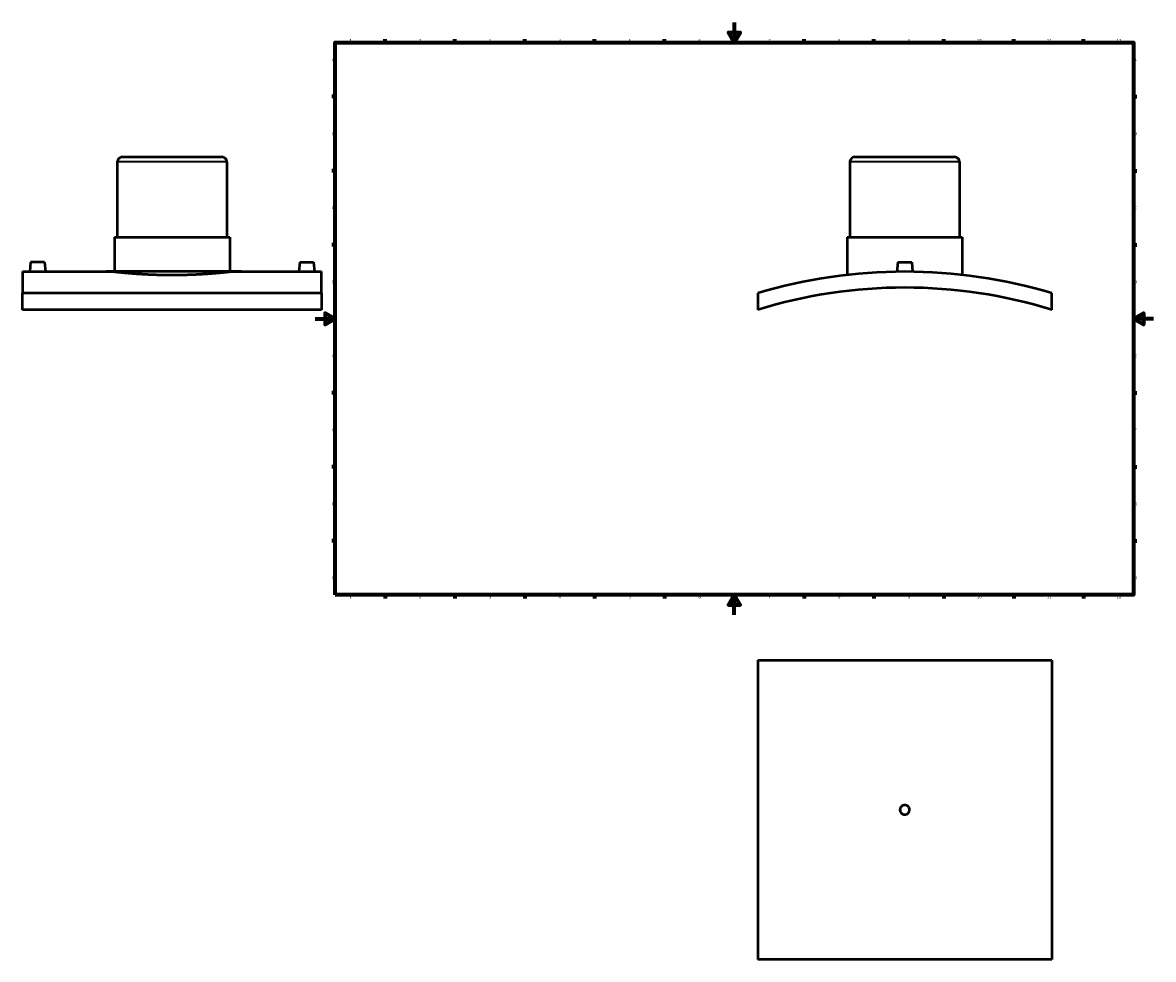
# Model space of a CAD drawing. Header units: millimetres. Extents: x -294 to 1633, y -345 to 2428.
# Tile 1 of 6: x -294 to 841, y -345 to 594. Entities that reach past the tile are written whole.
import ezdxf

# ---------------------------------------------------------------- set-up
doc = ezdxf.new("R2010")
doc.units = ezdxf.units.MM
for name, color, linetype, lineweight in [('Border (ANSI)', 7, 'Continuous', 70), ('Visible (ANSI)', 7, 'Continuous', 50), ('Visible Narrow (ANSI)', 7, 'Continuous', 35)]:
    doc.layers.add(name, color=color, linetype=linetype, lineweight=lineweight)
doc.styles.add('Note Text (ANSI)', font='tahoma.ttf')

# ---------------------------------------------------------------- blocks, each defined once
blk = doc.blocks.new('Borders Default Border')
at = {"layer": 'Border (ANSI)'}
for p, q in [((70.08333206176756, 574.000015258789), (70.08333206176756, 577.4480056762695)), ((140.1666641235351, 574.000015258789), (140.1666641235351, 577.4480056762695)), ((210.2499961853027, 574.000015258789), (210.2499961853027, 577.4480056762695)), ((280.3333282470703, 574.000015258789), (280.3333282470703, 577.4480056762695)), ((350.4166793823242, 574.000015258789), (350.4166793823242, 577.4480056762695)), ((490.5833435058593, 574.000015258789), (490.5833435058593, 577.4480056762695)), ((560.6666564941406, 574.000015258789), (560.6666564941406, 577.4480056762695)), ((630.7500076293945, 574.000015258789), (630.7500076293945, 577.4480056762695)), ((700.8333587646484, 574.000015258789), (700.8333587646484, 577.4480056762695)), ((770.9166717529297, 574.000015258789), (770.9166717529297, 577.4480056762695)), ((20, 519.7499847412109), (16.55200004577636, 519.7499847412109)), ((820.999984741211, 519.7499847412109), (824.448013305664, 519.7499847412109)), ((20, 445.4999923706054), (16.55200004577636, 445.4999923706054)), ((820.999984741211, 445.4999923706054), (824.448013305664, 445.4999923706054)), ((20, 371.25), (16.55200004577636, 371.25)), ((820.999984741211, 371.25), (824.448013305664, 371.25)), ((20, 222.7499961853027), (16.55200004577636, 222.7499961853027)), ((820.999984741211, 222.7499961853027), (824.448013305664, 222.7499961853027)), ((20, 148.5000038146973), (16.55200004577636, 148.5000038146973)), ((820.999984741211, 148.5000038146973), (824.448013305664, 148.5000038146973)), ((20, 74.25000190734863), (16.55200004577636, 74.25000190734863)), ((820.999984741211, 74.25000190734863), (824.448013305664, 74.25000190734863)), ((70.08333206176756, 20), (70.08333206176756, 16.55200004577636)), ((140.1666641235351, 20), (140.1666641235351, 16.55200004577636)), ((210.2499961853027, 20), (210.2499961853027, 16.55200004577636)), ((280.3333282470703, 20), (280.3333282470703, 16.55200004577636)), ((350.4166793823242, 20), (350.4166793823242, 16.55200004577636)), ((490.5833435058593, 20), (490.5833435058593, 16.55200004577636)), ((560.6666564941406, 20), (560.6666564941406, 16.55200004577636)), ((630.7500076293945, 20), (630.7500076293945, 16.55200004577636)), ((700.8333587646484, 20), (700.8333587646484, 16.55200004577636)), ((770.9166717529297, 20), (770.9166717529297, 16.55200004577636))]:
    blk.add_line(p, q, dxfattribs=at)
at = {"layer": 'Border (ANSI)', "flags": 128}
for points in [[(420.4999923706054, 594.0000152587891), (420.4999923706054, 574.000015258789), (414.7264862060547, 584.000015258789), (426.2734985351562, 584.000015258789), (420.4999923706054, 574.000015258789)], [(20, 20), (20, 574.000015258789), (820.999984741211, 574.000015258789), (820.999984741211, 20), (20, 20)], [(0, 297.0000076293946), (20, 297.0000076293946), (10, 302.773494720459), (10, 291.2265014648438), (20, 297.0000076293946)], [(840.9999847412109, 297.0000076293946), (820.999984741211, 297.0000076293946), (830.9999847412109, 302.773494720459), (830.9999847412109, 291.2265014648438), (820.999984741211, 297.0000076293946)], [(420.4999923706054, 0), (420.4999923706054, 20), (414.7264862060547, 10), (426.2734985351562, 10), (420.4999923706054, 20)]]:
    blk.add_lwpolyline(points, dxfattribs=at)
at = {"layer": 'Border (ANSI)', "char_height": 3.048000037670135, "attachment_point": 7, "style": 'Note Text (ANSI)'}
for s, insert in [('1', (34.3540311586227, 574.3999999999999)), ('2', (104.2008390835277, 574.3999999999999)), ('3', (174.2597883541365, 574.3357795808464)), ('4', (244.2285165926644, 574.3999999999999)), ('5', (314.4825383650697, 574.3357795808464)), ('6', (384.485404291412, 574.3357795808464)), ('7', (454.5979985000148, 574.3999999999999)), ('8', (524.6301253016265, 574.3308395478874)), ('9', (594.7012666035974, 574.3407196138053)), ('10', (663.9604136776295, 574.3357795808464)), ('11', (734.0437470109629, 574.3999999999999)), ('12', (804.127080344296, 574.3999999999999)), ('A', (16.77949436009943, 555.3509999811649)), ('A', (821.6274943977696, 555.3509999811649)), ('B', (17.14579267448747, 481.1009999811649)), ('B', (821.9937927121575, 481.1009999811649)), ('C', (16.95163907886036, 406.7966596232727)), ('C', (821.7996391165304, 406.7966596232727)), ('D', (16.95930643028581, 332.600999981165)), ('D', (821.8073064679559, 332.600999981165)), ('E', (17.20507306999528, 258.350999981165)), ('E', (822.0530731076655, 258.350999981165)), ('F', (17.28781862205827, 184.100999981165)), ('F', (822.1358186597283, 184.100999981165)), ('G', (16.81084813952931, 109.7917195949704)), ('G', (821.6588481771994, 109.7917195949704)), ('H', (16.96548147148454, 35.600999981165)), ('H', (821.8134815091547, 35.600999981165)), ('1', (34.3540311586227, 16.55199996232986)), ('2', (104.2008390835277, 16.55199996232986)), ('3', (174.2597883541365, 16.48777954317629)), ('4', (244.2285165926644, 16.55199996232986)), ('5', (314.4825383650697, 16.48777954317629)), ('6', (384.485404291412, 16.48777954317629)), ('7', (454.5979985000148, 16.55199996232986)), ('8', (524.6301253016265, 16.48283951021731)), ('9', (594.7012666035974, 16.49271957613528)), ('10', (663.9604136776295, 16.48777954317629)), ('11', (734.0437470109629, 16.55199996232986)), ('12', (804.127080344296, 16.55199996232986))]:
    blk.add_mtext(s, dxfattribs=dict(at, insert=insert))

msp = doc.modelspace()

# ---------------------------------------------------------------- linework, layer by layer
at = {"layer": 'Visible (ANSI)'}
for p, q in [((-198.5414578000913, 454.2358779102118), (-198.5414578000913, 378.7358779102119)), ((-193.5414578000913, 459.2358779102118), (-93.54145780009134, 459.2358779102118)), ((-88.54145780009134, 454.2358779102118), (-88.54145780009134, 378.7358779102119)), ((536.5312186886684, 454.2358779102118), (536.5312186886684, 378.7358779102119)), ((541.5312186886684, 459.2358779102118), (641.5312186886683, 459.2358779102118)), ((646.5312186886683, 454.2358779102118), (646.5312186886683, 378.7358779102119)), ((-201.2914578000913, 378.7358779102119), (-85.79145780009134, 378.7358779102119)), ((-201.2914578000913, 378.7358779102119), (-201.2914578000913, 344.2358779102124)), ((-85.79145780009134, 378.7358779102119), (-85.79145780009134, 344.2358779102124)), ((533.7812186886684, 378.7358779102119), (649.2812186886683, 378.7358779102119)), ((533.7812186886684, 378.7358779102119), (533.7812186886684, 340.9940445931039)), ((649.2812186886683, 378.7358779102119), (649.2812186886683, 340.9940445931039)), ((-285.5414578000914, 353.8358779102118), (-286.3813489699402, 344.2358779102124)), ((-271.5414578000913, 353.8358779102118), (-285.5414578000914, 353.8358779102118)), ((-271.5414578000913, 353.8358779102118), (-270.7015666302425, 344.2358779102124)), ((-15.54145780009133, 353.8358779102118), (-16.38134896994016, 344.2358779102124)), ((-15.54145780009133, 353.8358779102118), (-1.541457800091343, 353.8358779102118)), ((-1.541457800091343, 353.8358779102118), (-0.7015666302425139, 344.2358779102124)), ((584.5312186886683, 353.8358779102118), (583.6861096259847, 344.1762371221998)), ((584.5312186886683, 353.8358779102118), (598.5312186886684, 353.8358779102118)), ((598.5312186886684, 353.8358779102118), (599.376327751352, 344.1762371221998)), ((-293.5414578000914, 344.2358779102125), (-293.5414578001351, 322.7050377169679)), ((-293.5414578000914, 344.2358779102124), (-286.3813489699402, 344.2358779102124)), ((-270.7015666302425, 344.2358779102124), (-201.2914578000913, 344.2358779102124)), ((-85.79145780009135, 344.2358779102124), (-16.38134896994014, 344.2358779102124)), ((-0.7015666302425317, 344.2358779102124), (6.458542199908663, 344.2358779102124)), ((6.458542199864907, 322.7050377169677), (6.458542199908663, 344.2358779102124)), ((6.458542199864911, 322.7050377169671), (-293.5414578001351, 322.7050377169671)), ((-293.5414578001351, 305.984504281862), (-293.5414578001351, 322.7050377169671)), ((6.458542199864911, 322.7050377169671), (6.458542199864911, 305.984504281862)), ((444.0312186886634, 322.7050377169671), (444.0312186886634, 305.984504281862)), ((739.0312186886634, 305.9845042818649), (739.0312186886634, 322.7050377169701)), ((6.458542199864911, 305.984504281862), (-293.5414578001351, 305.984504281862)), ((444.0312186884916, -45.47121234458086), (739.0312186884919, -45.47121234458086)), ((444.0312186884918, -45.47121234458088), (444.0312186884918, -345.4712123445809)), ((739.0312186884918, -45.47121234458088), (739.0312186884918, -345.4712123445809)), ((739.0312186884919, -345.4712123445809), (444.0312186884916, -345.4712123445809))]:
    msp.add_line(p, q, dxfattribs=at)
for centre, radius, start, end in [((-193.5414578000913, 454.2358779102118), 5, 90, 180), ((-93.54145780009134, 454.2358779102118), 5, 0, 90), ((541.5312186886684, 454.2358779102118), 5, 90, 180), ((641.5312186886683, 454.2358779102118), 5, 0, 90), ((591.5312186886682, -171.7641220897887), 516.0000000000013, 73.39017391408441, 106.6098260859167), ((591.5312186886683, -171.7641220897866), 499.9999999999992, 72.84246262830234, 107.1575373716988)]:
    msp.add_arc(centre, radius, start, end, dxfattribs=at)
for points, knots in [([(-270.7015666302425, 344.2358779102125), (-270.7015666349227, 344.2358779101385), (-270.8981412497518, 344.2327696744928), (-271.6977706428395, 344.2215295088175), (-272.3008283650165, 344.2135583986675), (-273.6926732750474, 344.1985813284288), (-274.5742921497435, 344.190603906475), (-276.5062766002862, 344.1793509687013), (-277.5566450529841, 344.1762371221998), (-278.5414578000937, 344.1762371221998), (-279.5262705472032, 344.1762371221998), (-280.576638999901, 344.1793509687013), (-282.5086234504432, 344.190603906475), (-283.390242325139, 344.1985813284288), (-284.782087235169, 344.2135583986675), (-285.3851449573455, 344.2215295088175), (-286.1847743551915, 344.2327696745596), (-286.3813489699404, 344.2358779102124), (-286.3813489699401, 344.2358779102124)], [3.545057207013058, 3.545057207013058, 3.545057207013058, 3.545057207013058, 3.840456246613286, 3.840456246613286, 4.13585528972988, 4.13585528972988, 4.431299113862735, 4.431299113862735, 4.726742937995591, 4.726742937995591, 4.726742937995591, 5.022186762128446, 5.022186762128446, 5.3176305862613, 5.3176305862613, 5.613029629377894, 5.613029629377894, 5.908428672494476, 5.908428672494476, 5.908428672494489, 5.908428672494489]), ([(-85.79145780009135, 344.2358779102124), (-85.79145780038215, 344.2358779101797), (-86.1390120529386, 344.1965834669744), (-87.60196249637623, 344.0358740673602), (-88.71703520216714, 343.9145625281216), (-91.66478416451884, 343.6095071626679), (-93.49980643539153, 343.4257942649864), (-97.73931844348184, 343.03129262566), (-100.1440797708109, 342.8209026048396), (-105.2680163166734, 342.4141266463), (-108.1627289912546, 342.2034791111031), (-114.4670008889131, 341.8080390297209), (-117.8764023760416, 341.6236517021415), (-124.9896963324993, 341.3172351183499), (-128.6993119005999, 341.1952478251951), (-136.1607176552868, 341.0335974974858), (-139.9125736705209, 340.994044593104), (-147.170341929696, 340.994044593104), (-150.9221979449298, 341.0335974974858), (-158.3836036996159, 341.1952478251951), (-162.0932192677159, 341.3172351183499), (-169.2065132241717, 341.6236517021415), (-172.6159147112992, 341.8080390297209), (-178.9201866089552, 342.2034791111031), (-181.814899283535, 342.4141266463), (-186.9388358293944, 342.8209026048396), (-189.3435971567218, 343.03129262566), (-193.5831091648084, 343.4257942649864), (-195.418131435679, 343.6095071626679), (-198.3658803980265, 343.9145625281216), (-199.4809531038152, 344.0358740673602), (-200.9439035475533, 344.1965834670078), (-201.2914578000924, 344.2358779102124), (-201.2914578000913, 344.2358779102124)], [8.709298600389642, 8.709298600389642, 8.709298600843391, 8.709298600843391, 9.797958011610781, 9.797958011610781, 10.88661742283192, 10.88661742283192, 11.97527683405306, 11.97527683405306, 13.0639362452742, 13.0639362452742, 14.15260148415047, 14.15260148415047, 15.24126672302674, 15.24126672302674, 16.32993196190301, 16.32993196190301, 17.41859720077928, 17.41859720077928, 18.50726243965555, 18.50726243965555, 19.59592767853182, 19.59592767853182, 20.6845929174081, 20.6845929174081, 21.77325815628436, 21.77325815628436, 22.8619175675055, 22.8619175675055, 23.95057697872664, 23.95057697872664, 25.03923638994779, 25.03923638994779, 26.12789580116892, 26.12789580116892, 26.12789580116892, 26.12789580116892]), ([(-0.7015666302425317, 344.2358779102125), (-0.70156663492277, 344.2358779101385), (-0.8981412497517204, 344.2327696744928), (-1.697770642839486, 344.2215295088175), (-2.300828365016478, 344.2135583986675), (-3.692673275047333, 344.1985813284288), (-4.574292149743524, 344.190603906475), (-6.506276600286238, 344.1793509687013), (-7.556645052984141, 344.1762371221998), (-9.526270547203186, 344.1762371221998), (-10.57663899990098, 344.1793509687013), (-12.5086234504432, 344.190603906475), (-13.39024232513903, 344.1985813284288), (-14.78208723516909, 344.2135583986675), (-15.38514495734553, 344.2215295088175), (-16.18477435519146, 344.2327696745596), (-16.38134896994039, 344.2358779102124), (-16.38134896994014, 344.2358779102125)], [1.181685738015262, 1.181685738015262, 1.181685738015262, 1.181685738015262, 1.477084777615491, 1.477084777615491, 1.772483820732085, 1.772483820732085, 2.06792764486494, 2.06792764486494, 2.363371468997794, 2.363371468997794, 2.65881529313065, 2.65881529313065, 2.954259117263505, 2.954259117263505, 3.249658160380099, 3.249658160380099, 3.545057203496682, 3.545057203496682, 3.545057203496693, 3.545057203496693]), ([(596.3312186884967, -195.4712123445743), (596.3312186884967, -196.0739150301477), (596.2107676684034, -196.7167881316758), (595.7209089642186, -197.8994077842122), (595.3515014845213, -198.4391546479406), (594.4991609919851, -199.2914951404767), (593.9594141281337, -199.6609026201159), (592.7767944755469, -200.1507613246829), (592.1339213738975, -200.2712123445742), (590.928516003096, -200.2712123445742), (590.2856429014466, -200.1507613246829), (589.1030232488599, -199.6609026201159), (588.5632763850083, -199.2914951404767), (587.7109358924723, -198.4391546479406), (587.341528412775, -197.8994077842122), (586.85166970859, -196.7167881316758), (586.7312186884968, -196.0739150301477), (586.7312186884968, -194.8685096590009), (586.85166970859, -194.2256365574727), (587.341528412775, -193.0430169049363), (587.7109358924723, -192.5032700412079), (588.5632763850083, -191.6509295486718), (589.1030232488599, -191.2815220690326), (590.2856429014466, -190.7916633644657), (590.9285160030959, -190.6712123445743), (592.1339213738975, -190.6712123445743), (592.7767944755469, -190.7916633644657), (593.9594141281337, -191.2815220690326), (594.4991609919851, -191.6509295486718), (595.3515014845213, -192.5032700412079), (595.7209089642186, -193.0430169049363), (596.2107676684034, -194.2256365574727), (596.3312186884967, -194.8685096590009), (596.3312186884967, -195.4712123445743)], [0, 0, 0, 0, 0.1808108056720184, 0.1808108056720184, 0.3616216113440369, 0.3616216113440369, 0.5424324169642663, 0.5424324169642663, 0.7232432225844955, 0.7232432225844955, 0.9040540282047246, 0.9040540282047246, 1.084864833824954, 1.084864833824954, 1.265675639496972, 1.265675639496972, 1.44648644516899, 1.44648644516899, 1.627297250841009, 1.627297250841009, 1.808108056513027, 1.808108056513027, 1.988918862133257, 1.988918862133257, 2.169729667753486, 2.169729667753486, 2.350540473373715, 2.350540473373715, 2.531351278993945, 2.531351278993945, 2.712162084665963, 2.712162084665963, 2.892972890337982, 2.892972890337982, 2.892972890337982, 2.892972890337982])]:
    msp.add_open_spline(points, degree=3, knots=knots, dxfattribs=at)
at = {"layer": 'Visible Narrow (ANSI)'}
for p, q in [((-89.21859906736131, 454.2358779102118), (-197.8643165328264, 454.2358779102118)), ((645.8540774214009, 454.2358779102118), (537.2083599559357, 454.2358779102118))]:
    msp.add_line(p, q, dxfattribs=at)

# ---------------------------------------------------------------- block references
msp.add_blockref('Borders Default Border', (0, 0))

doc.saveas('drawing.dxf')
